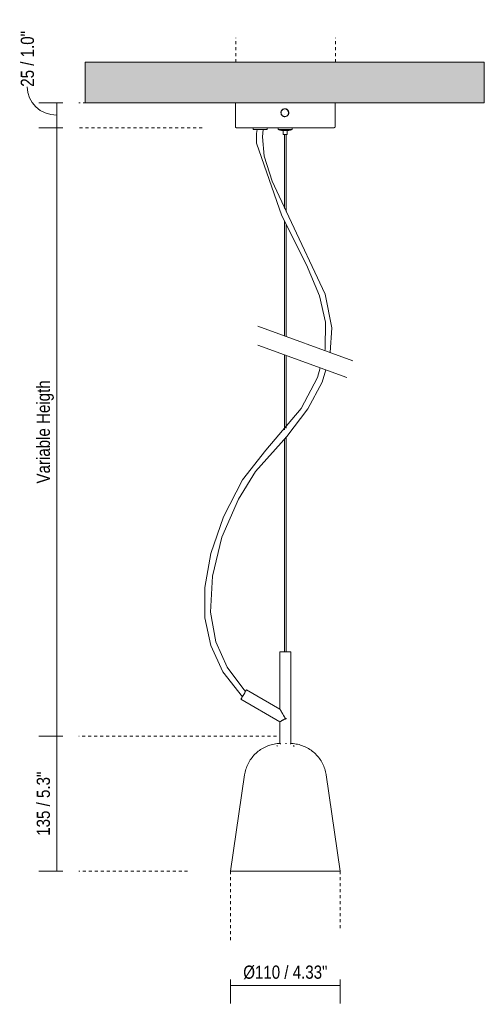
# Model space of a CAD drawing. Header units: millimetres. Extents: x 6329 to 7491, y 1097 to 6745.
# Tile 1 of 2: x 6329 to 6795, y 1097 to 2083. Entities that reach past the tile are written whole.
import ezdxf

# ---------------------------------------------------------------- set-up
doc = ezdxf.new("R2010")
doc.units = ezdxf.units.MM
doc.linetypes.add('Dash', pattern=[6, 3, -3])
for name, color, linetype, lineweight in [('Cotas', 7, 'Continuous', 9), ('Cotas-6', 7, 'Continuous', 9), ('Lighthing Fixture Detail Wide Black', 7, 'Continuous', 20), ('Luminarias', 7, 'Continuous', 20), ('Techos', 7, 'Continuous', 9)]:
    doc.layers.add(name, color=color, linetype=linetype, lineweight=lineweight)
doc.layers.add('Lighthing Fixture Dim Grey Dash', color=7, linetype='Dash', lineweight=9, true_color=0xd2d2d2)
doc.styles.add('Arial Narrow', font='ARIALN.TTF', dxfattribs={"height": 13.2})
doc.dimstyles.new('FARO_-_2_2mm_Arial_Narrow_mm_Inch_Left', dxfattribs={"dimscale": 304.8, "dimtxt": 13.509289, "dimasz": 0, "dimexe": 0.059055, "dimexo": 0.0625, "dimgap": 0.009843, "dimtad": 1, "dimdec": 0, "dimzin": 0, "dimdsep": 46, "dimtxsty": 'Arial Narrow', "dimblk1": 'NONE', "dimblk2": 'NONE', "dimsah": 1, "dimcen": 0.09, "dimadec": 0, "dimazin": 0, "dimtfac": 1, "dimtdec": 4, "dimtix": 1, "dimtmove": 0, "dimatfit": 3, "dimfxl": 0.019685, "dimfxlon": 1, "dimtvp": 1, "dimtolj": 1, "dimtzin": 0, "dimarcsym": 2})
doc.dimstyles.new('FARO_-_2_2mm_Arial_Narrow_mm_Inch_Left_1', dxfattribs={"dimscale": 304.8, "dimtxt": 13.509289, "dimasz": 0, "dimexe": 0.059055, "dimexo": 0.0625, "dimgap": 0.009843, "dimtad": 1, "dimdec": 0, "dimzin": 0, "dimdsep": 46, "dimtxsty": 'Arial Narrow', "dimblk1": 'NONE', "dimblk2": 'NONE', "dimsah": 1, "dimcen": 0.09, "dimadec": 0, "dimazin": 0, "dimtfac": 1, "dimtdec": 4, "dimtix": 1, "dimtmove": 1, "dimatfit": 3, "dimfxl": 0.019685, "dimfxlon": 1, "dimtvp": 1, "dimtolj": 1, "dimtzin": 0, "dimarcsym": 2})

# ---------------------------------------------------------------- blocks, each defined once
blk = doc.blocks.new('28260 - 28263 STUDIO 160 black pendant lamp-499215-Alzado_PDF')
at = {"layer": 'Luminarias'}
for p, q in [((6545.39, 2000), (6545.39, 1976)), ((6595.09, 1992.26), (6595.03, 1992.26)), ((6645.39, 1976), (6645.39, 2000)), ((6595.03, 1987.74), (6595.09, 1987.74)), ((6563.36, 1975), (6563.36, 1973)), ((6577.39, 1973), (6563.36, 1973)), ((6577.39, 1973), (6577.39, 1975)), ((6577.39, 1973), (6577.39, 1973)), ((6588.39, 1975), (6588.39, 1973.04)), ((6595.34, 1973.04), (6588.39, 1973.04)), ((6602.39, 1973.04), (6595.34, 1973.04)), ((6602.39, 1973.04), (6602.39, 1975)), ((6593.38, 1972.07), (6593.38, 1968.58)), ((6595.38, 1972.07), (6593.38, 1972.07)), ((6594.39, 1968.08), (6595.38, 1968.08)), ((6594.82, 1968.08), (6594.82, 1893.93)), ((6597.4, 1972.07), (6595.38, 1972.07)), ((6595.38, 1968.08), (6595.46, 1968.08)), ((6596.32, 1890.9), (6596.32, 1968.09)), ((6597.4, 1968.58), (6597.4, 1972.07)), ((6594.82, 1881.1), (6594.82, 1766.51)), ((6596.32, 1765.96), (6596.32, 1878.3)), ((6594.82, 1747.43), (6594.82, 1672.31)), ((6596.32, 1674.07), (6596.32, 1746.88)), ((6594.82, 1663.6), (6594.82, 1450)), ((6596.32, 1450), (6596.32, 1665.27)), ((6590.07, 1450), (6590.07, 1392.58)), ((6601.07, 1450), (6590.07, 1450)), ((6601.07, 1357.97), (6601.07, 1450)), ((6590.07, 1392.58), (6556.54, 1411.94)), ((6551.04, 1402.42), (6590.07, 1379.88)), ((6596.31, 1383.25), (6596.22, 1383.09)), ((6590.07, 1379.88), (6590.07, 1357.92)), ((6590.54, 1358.19), (6590.54, 1357.55)), ((6595.74, 1358.19), (6595.56, 1358.19)), ((6595.74, 1358.19), (6595.56, 1358.19)), ((6596.01, 1358.19), (6595.77, 1358.19)), ((6596.01, 1358.19), (6595.77, 1358.19)), ((6596.52, 1358.19), (6596.45, 1358.19)), ((6596.52, 1358.19), (6596.45, 1358.19)), ((6600.54, 1357.56), (6600.54, 1358.19)), ((6603.76, 1356), (6604.25, 1355.28)), ((6554.63, 1326.66), (6540.51, 1230.23)), ((6650.56, 1230.23), (6636.44, 1326.66)), ((6595.12, 1230.23), (6540.51, 1230.23)), ((6650.56, 1230.23), (6595.12, 1230.23))]:
    blk.add_line(p, q, dxfattribs=at)
at = {"layer": 'Luminarias', "flags": 128}
for points in [[(6546.39, 1975), (6546.35, 1975), (6546.31, 1975), (6546.27, 1975.01), (6546.23, 1975.01), (6546.19, 1975.02), (6546.15, 1975.03), (6546.12, 1975.04), (6546.08, 1975.05), (6546.04, 1975.06), (6546, 1975.08), (6545.97, 1975.1), (6545.93, 1975.11), (6545.89, 1975.13), (6545.86, 1975.15), (6545.83, 1975.17), (6545.79, 1975.2), (6545.76, 1975.22), (6545.73, 1975.25), (6545.7, 1975.28), (6545.67, 1975.3), (6545.65, 1975.33), (6545.62, 1975.36), (6545.6, 1975.39), (6545.57, 1975.43), (6545.55, 1975.46), (6545.53, 1975.49), (6545.51, 1975.53), (6545.49, 1975.56), (6545.48, 1975.6), (6545.46, 1975.64), (6545.45, 1975.68), (6545.43, 1975.71), (6545.42, 1975.75), (6545.41, 1975.79), (6545.41, 1975.83), (6545.4, 1975.87), (6545.4, 1975.91), (6545.39, 1975.95), (6545.39, 1975.99), (6545.39, 1976)], [(6563.36, 1975), (6561.9, 1975), (6560.5, 1975), (6559.15, 1975), (6557.86, 1975), (6556.63, 1975), (6555.46, 1975), (6554.36, 1975), (6553.32, 1975), (6552.35, 1975), (6551.45, 1975), (6550.62, 1975), (6549.86, 1975), (6549.17, 1975), (6548.56, 1975), (6548.02, 1975), (6547.55, 1975), (6547.17, 1975), (6546.86, 1975), (6546.63, 1975), (6546.48, 1975), (6546.4, 1975), (6546.39, 1975)], [(6546.39, 1975), (6546.43, 1975), (6546.55, 1975), (6546.74, 1975), (6547.02, 1975), (6547.37, 1975), (6547.8, 1975), (6548.3, 1975), (6548.88, 1975), (6549.53, 1975), (6550.26, 1975), (6551.06, 1975), (6551.93, 1975), (6552.87, 1975), (6553.88, 1975), (6554.95, 1975), (6556.09, 1975), (6557.29, 1975), (6558.55, 1975), (6559.87, 1975), (6561.25, 1975), (6562.69, 1975), (6564.17, 1975), (6565.71, 1975), (6567.29, 1975), (6568.92, 1975), (6570.59, 1975), (6572.3, 1975), (6574.04, 1975), (6575.82, 1975), (6577.64, 1975), (6579.48, 1975), (6581.34, 1975), (6583.23, 1975), (6585.14, 1975), (6587.06, 1975), (6589, 1975), (6590.95, 1975), (6592.9, 1975), (6594.86, 1975), (6595.03, 1975)], [(6634.99, 1751.89), (6635.3, 1753.08), (6635.59, 1780.14), (6629.61, 1806.54), (6616.8, 1837.57), (6591.83, 1886.77), (6566.54, 1959.47), (6566.66, 1969.07), (6567.23, 1973)], [(6573.32, 1973), (6572.46, 1965.79), (6574.43, 1946.44), (6582.44, 1921.37), (6599.12, 1885.67), (6635.41, 1808.11), (6642.07, 1774.55), (6640.59, 1749.85)], [(6588.39, 1975), (6587.95, 1975), (6586.02, 1975), (6584.1, 1975), (6582.2, 1975), (6580.33, 1975), (6578.47, 1975), (6577.39, 1975)], [(6593.38, 1972.07), (6592.51, 1972.15), (6591.64, 1972.27), (6590.78, 1972.42), (6589.92, 1972.61), (6589.07, 1972.83), (6588.39, 1973.04)], [(6595.03, 1975), (6596.98, 1975), (6598.94, 1975), (6600.89, 1975), (6602.84, 1975), (6604.77, 1975), (6606.68, 1975), (6608.58, 1975), (6610.46, 1975), (6612.31, 1975), (6614.14, 1975), (6615.93, 1975), (6617.69, 1975), (6619.42, 1975), (6621.11, 1975), (6622.76, 1975), (6624.36, 1975), (6625.92, 1975), (6627.43, 1975), (6628.88, 1975), (6630.29, 1975), (6631.63, 1975), (6632.92, 1975), (6634.15, 1975), (6635.32, 1975), (6636.42, 1975), (6637.46, 1975), (6638.43, 1975), (6639.34, 1975), (6640.17, 1975), (6640.93, 1975), (6641.61, 1975), (6642.23, 1975), (6642.77, 1975), (6643.23, 1975), (6643.62, 1975), (6643.92, 1975), (6644.16, 1975), (6644.31, 1975), (6644.38, 1975), (6644.39, 1975)], [(6602.39, 1973.04), (6601.55, 1972.79), (6600.7, 1972.57), (6599.84, 1972.39), (6598.98, 1972.24), (6598.11, 1972.13), (6597.4, 1972.07)], [(6644.39, 1975), (6644.35, 1975), (6644.24, 1975), (6644.04, 1975), (6643.77, 1975), (6643.42, 1975), (6642.99, 1975), (6642.48, 1975), (6641.9, 1975), (6641.25, 1975), (6640.52, 1975), (6639.72, 1975), (6638.85, 1975), (6637.91, 1975), (6636.91, 1975), (6635.83, 1975), (6634.69, 1975), (6633.49, 1975), (6632.23, 1975), (6630.91, 1975), (6629.53, 1975), (6628.1, 1975), (6626.61, 1975), (6625.08, 1975), (6623.49, 1975), (6621.87, 1975), (6620.2, 1975), (6618.49, 1975), (6616.74, 1975), (6614.96, 1975), (6613.15, 1975), (6611.31, 1975), (6609.44, 1975), (6607.55, 1975), (6605.64, 1975), (6603.72, 1975), (6602.39, 1975)], [(6645.39, 1976), (6645.39, 1975.96), (6645.39, 1975.92), (6645.38, 1975.88), (6645.38, 1975.84), (6645.37, 1975.8), (6645.36, 1975.76), (6645.35, 1975.72), (6645.34, 1975.69), (6645.33, 1975.65), (6645.31, 1975.61), (6645.3, 1975.57), (6645.28, 1975.54), (6645.26, 1975.5), (6645.24, 1975.47), (6645.22, 1975.44), (6645.19, 1975.4), (6645.17, 1975.37), (6645.14, 1975.34), (6645.12, 1975.31), (6645.09, 1975.28), (6645.06, 1975.26), (6645.03, 1975.23), (6645, 1975.2), (6644.97, 1975.18), (6644.93, 1975.16), (6644.9, 1975.14), (6644.86, 1975.12), (6644.83, 1975.1), (6644.79, 1975.08), (6644.75, 1975.07), (6644.72, 1975.05), (6644.68, 1975.04), (6644.64, 1975.03), (6644.6, 1975.02), (6644.56, 1975.01), (6644.52, 1975.01), (6644.48, 1975), (6644.44, 1975), (6644.4, 1975), (6644.39, 1975)], [(6593.89, 1968.07), (6593.87, 1968.07), (6593.85, 1968.07), (6593.83, 1968.08), (6593.81, 1968.08), (6593.79, 1968.08), (6593.77, 1968.09), (6593.75, 1968.09), (6593.73, 1968.1), (6593.71, 1968.11), (6593.69, 1968.11), (6593.67, 1968.12), (6593.66, 1968.13), (6593.64, 1968.14), (6593.62, 1968.15), (6593.6, 1968.16), (6593.59, 1968.17), (6593.57, 1968.19), (6593.56, 1968.2), (6593.54, 1968.21), (6593.53, 1968.23), (6593.51, 1968.24), (6593.5, 1968.26), (6593.49, 1968.27), (6593.47, 1968.29), (6593.46, 1968.31), (6593.45, 1968.33), (6593.44, 1968.34), (6593.43, 1968.36), (6593.42, 1968.38), (6593.42, 1968.4), (6593.41, 1968.42), (6593.4, 1968.44), (6593.4, 1968.46), (6593.39, 1968.48), (6593.39, 1968.5), (6593.39, 1968.52), (6593.38, 1968.54), (6593.38, 1968.56), (6593.38, 1968.58), (6593.38, 1968.58)], [(6595.4, 1968.07), (6595.34, 1968.07), (6595.28, 1968.07), (6595.22, 1968.07), (6595.16, 1968.07), (6595.1, 1968.07), (6595.05, 1968.07), (6594.99, 1968.07), (6594.93, 1968.07), (6594.87, 1968.07), (6594.82, 1968.07), (6594.76, 1968.07), (6594.71, 1968.07), (6594.66, 1968.07), (6594.6, 1968.07), (6594.55, 1968.07), (6594.51, 1968.07), (6594.46, 1968.07), (6594.41, 1968.07), (6594.37, 1968.07), (6594.32, 1968.07), (6594.28, 1968.07), (6594.24, 1968.07), (6594.21, 1968.07), (6594.17, 1968.07), (6594.14, 1968.07), (6594.1, 1968.07), (6594.07, 1968.07), (6594.05, 1968.07), (6594.02, 1968.07), (6594, 1968.07), (6593.98, 1968.07), (6593.96, 1968.07), (6593.94, 1968.07), (6593.93, 1968.07), (6593.92, 1968.07), (6593.91, 1968.07), (6593.9, 1968.07), (6593.89, 1968.07), (6593.89, 1968.07), (6593.89, 1968.07)], [(6593.89, 1968.07), (6593.89, 1968.07), (6593.9, 1968.07), (6593.9, 1968.07), (6593.91, 1968.07), (6593.92, 1968.07), (6593.93, 1968.07), (6593.95, 1968.07), (6593.97, 1968.07), (6593.99, 1968.07), (6594.01, 1968.07), (6594.03, 1968.07), (6594.06, 1968.07), (6594.09, 1968.07), (6594.12, 1968.07), (6594.15, 1968.07), (6594.19, 1968.07), (6594.23, 1968.07), (6594.26, 1968.07), (6594.3, 1968.07), (6594.35, 1968.07), (6594.39, 1968.07), (6594.44, 1968.07), (6594.48, 1968.07), (6594.53, 1968.07), (6594.58, 1968.07), (6594.63, 1968.07), (6594.68, 1968.07), (6594.74, 1968.07), (6594.79, 1968.07), (6594.85, 1968.07), (6594.9, 1968.07), (6594.96, 1968.07), (6595.02, 1968.07), (6595.08, 1968.07), (6595.14, 1968.07), (6595.2, 1968.07), (6595.26, 1968.07), (6595.32, 1968.07), (6595.38, 1968.07), (6595.38, 1968.07)], [(6595.38, 1968.07), (6595.44, 1968.07), (6595.5, 1968.07), (6595.56, 1968.07), (6595.62, 1968.07), (6595.68, 1968.07), (6595.74, 1968.07), (6595.8, 1968.07), (6595.85, 1968.07), (6595.91, 1968.07), (6595.97, 1968.07), (6596.02, 1968.07), (6596.07, 1968.07), (6596.13, 1968.07), (6596.18, 1968.07), (6596.23, 1968.07), (6596.28, 1968.07), (6596.33, 1968.07), (6596.37, 1968.07), (6596.42, 1968.07), (6596.46, 1968.07), (6596.5, 1968.07), (6596.54, 1968.07), (6596.58, 1968.07), (6596.61, 1968.07), (6596.65, 1968.07), (6596.68, 1968.07), (6596.71, 1968.07), (6596.74, 1968.07), (6596.76, 1968.07), (6596.79, 1968.07), (6596.81, 1968.07), (6596.83, 1968.07), (6596.84, 1968.07), (6596.86, 1968.07), (6596.87, 1968.07), (6596.88, 1968.07), (6596.88, 1968.07), (6596.89, 1968.07), (6596.89, 1968.07), (6596.89, 1968.07)], [(6596.89, 1968.07), (6596.89, 1968.07), (6596.89, 1968.07), (6596.88, 1968.07), (6596.87, 1968.07), (6596.86, 1968.07), (6596.85, 1968.07), (6596.83, 1968.07), (6596.82, 1968.07), (6596.8, 1968.07), (6596.77, 1968.07), (6596.75, 1968.07), (6596.72, 1968.07), (6596.69, 1968.07), (6596.66, 1968.07), (6596.63, 1968.07), (6596.59, 1968.07), (6596.56, 1968.07), (6596.52, 1968.07), (6596.48, 1968.07), (6596.44, 1968.07), (6596.39, 1968.07), (6596.35, 1968.07), (6596.3, 1968.07), (6596.25, 1968.07), (6596.2, 1968.07), (6596.15, 1968.07), (6596.1, 1968.07), (6596.05, 1968.07), (6595.99, 1968.07), (6595.94, 1968.07), (6595.88, 1968.07), (6595.82, 1968.07), (6595.76, 1968.07), (6595.71, 1968.07), (6595.65, 1968.07), (6595.59, 1968.07), (6595.53, 1968.07), (6595.47, 1968.07), (6595.41, 1968.07), (6595.4, 1968.07)], [(6597.4, 1968.58), (6597.4, 1968.56), (6597.4, 1968.54), (6597.4, 1968.52), (6597.4, 1968.5), (6597.39, 1968.48), (6597.39, 1968.46), (6597.38, 1968.44), (6597.38, 1968.42), (6597.37, 1968.4), (6597.36, 1968.38), (6597.35, 1968.37), (6597.34, 1968.35), (6597.33, 1968.33), (6597.32, 1968.31), (6597.31, 1968.3), (6597.3, 1968.28), (6597.29, 1968.26), (6597.28, 1968.25), (6597.26, 1968.23), (6597.25, 1968.22), (6597.23, 1968.2), (6597.22, 1968.19), (6597.2, 1968.18), (6597.18, 1968.17), (6597.17, 1968.15), (6597.15, 1968.14), (6597.13, 1968.13), (6597.11, 1968.12), (6597.1, 1968.12), (6597.08, 1968.11), (6597.06, 1968.1), (6597.04, 1968.09), (6597.02, 1968.09), (6597, 1968.08), (6596.98, 1968.08), (6596.96, 1968.08), (6596.94, 1968.08), (6596.92, 1968.07), (6596.9, 1968.07), (6596.89, 1968.07)], [(6552.49, 1404.99), (6532.93, 1429.97), (6520.77, 1456.27), (6514.93, 1484.13), (6514.88, 1514.38), (6520.82, 1548.36), (6533.42, 1585.18), (6552.7, 1622.09), (6575.84, 1651.85), (6611.23, 1693.68), (6627.84, 1724.6), (6630.42, 1734.47)], [(6636.12, 1732.39), (6632.48, 1720.06), (6618.2, 1693.31), (6596.87, 1665.75), (6565.66, 1630.48), (6548.47, 1602.76), (6531.97, 1564.72), (6522.32, 1525.91), (6520.48, 1489.84), (6525.85, 1460.1), (6537.14, 1434.59), (6554.01, 1412.09), (6555.61, 1410.39)], [(6595.82, 1382.54), (6596.12, 1383.06), (6596.42, 1383.57)], [(6554.63, 1326.66), (6554.87, 1328.11), (6555.17, 1329.56), (6555.53, 1330.99), (6555.95, 1332.4), (6556.42, 1333.8), (6556.95, 1335.18), (6557.53, 1336.53), (6558.16, 1337.86), (6558.85, 1339.17), (6559.59, 1340.45), (6560.38, 1341.69), (6561.22, 1342.9), (6562.11, 1344.08), (6563.04, 1345.22), (6564.02, 1346.33), (6565.04, 1347.39), (6566.1, 1348.41), (6567.21, 1349.39), (6568.35, 1350.33), (6569.53, 1351.21), (6570.74, 1352.05), (6571.99, 1352.84), (6573.26, 1353.58), (6574.57, 1354.27), (6575.9, 1354.91), (6577.25, 1355.49), (6578.63, 1356.01), (6580.03, 1356.49), (6581.44, 1356.9), (6582.87, 1357.26), (6584.32, 1357.56), (6585.77, 1357.8), (6587.24, 1357.99), (6588.71, 1358.11), (6590.18, 1358.18), (6590.54, 1358.19)], [(6586.86, 1355.34), (6587.15, 1355.78), (6587.31, 1356)], [(6600.54, 1358.19), (6602.01, 1358.14), (6603.48, 1358.02), (6604.95, 1357.85), (6606.4, 1357.62), (6607.85, 1357.34), (6609.28, 1356.99), (6610.7, 1356.59), (6612.11, 1356.13), (6613.49, 1355.62), (6614.85, 1355.05), (6616.19, 1354.43), (6617.5, 1353.75), (6618.78, 1353.03), (6620.03, 1352.25), (6621.25, 1351.42), (6622.44, 1350.54), (6623.59, 1349.62), (6624.7, 1348.65), (6625.78, 1347.64), (6626.81, 1346.59), (6627.8, 1345.49), (6628.74, 1344.36), (6629.64, 1343.19), (6630.49, 1341.99), (6631.3, 1340.75), (6632.05, 1339.48), (6632.75, 1338.18), (6633.4, 1336.86), (6633.99, 1335.51), (6634.53, 1334.14), (6635.02, 1332.74), (6635.45, 1331.33), (6635.82, 1329.91), (6636.13, 1328.46), (6636.39, 1327.01), (6636.44, 1326.66)]]:
    blk.add_lwpolyline(points, dxfattribs=at)
at = {"layer": 'Luminarias'}
for centre, major_axis, ratio, start_param, end_param in [((6595.02, 1990), (0, 3.75), 0.999972, 0, 3.141593), ((6595.02, 1990), (0, 3.75), 0.999972, 3.141593, 6.283185), ((6553.79, 1407.18), (2.75, 4.76), 0.006479, 0.003741, 1.574537), ((6553.79, 1407.18), (2.75, 4.76), 0.006479, 1.574537, 3.141593), ((6596.01, 1382.8), (2.75, 4.76), 0.006479, 1.574537, 1.628538), ((6596.01, 1382.8), (2.75, 4.76), 0.006479, 1.411898, 1.574537), ((6596.01, 1382.8), (2.75, 4.76), 0.006479, 4.77526, 4.797449)]:
    blk.add_ellipse(centre, major_axis=major_axis, ratio=ratio, start_param=start_param, end_param=end_param, dxfattribs=at)
for points, knots in [([(6595.02, 1985.97), (6594.78, 1985.98), (6594.31, 1986.02), (6593.66, 1986.2), (6593.03, 1986.5), (6592.47, 1986.91), (6591.99, 1987.41), (6591.59, 1987.98), (6591.31, 1988.62), (6591.12, 1989.34), (6591.07, 1990.16), (6591.19, 1991.01), (6591.5, 1991.83), (6591.98, 1992.56), (6592.59, 1993.17), (6593.59, 1993.79), (6594.42, 1993.98), (6595.02, 1993.99)], [0, 0, 0, 0, 0.055556, 0.111111, 0.166667, 0.222222, 0.277778, 0.333333, 0.388889, 0.444444, 0.513889, 0.583333, 0.652778, 0.722222, 0.791667, 0.861111, 1, 1, 1, 1]), ([(6595.02, 1993.99), (6595.26, 1993.98), (6595.72, 1993.94), (6596.38, 1993.76), (6597.01, 1993.45), (6597.57, 1993.05), (6598.05, 1992.55), (6598.45, 1991.98), (6598.73, 1991.34), (6598.92, 1990.62), (6598.96, 1989.95), (6598.91, 1989.37), (6598.79, 1988.82), (6598.54, 1988.12), (6598.06, 1987.4), (6597.45, 1986.79), (6596.45, 1986.17), (6595.62, 1985.98), (6595.02, 1985.97)], [0, 0, 0, 0, 0.055556, 0.111111, 0.166667, 0.222222, 0.277778, 0.333333, 0.388889, 0.444444, 0.513889, 0.548611, 0.583333, 0.652778, 0.722222, 0.791667, 0.861111, 1, 1, 1, 1]), ([(6595.52, 1383.06), (6595.21, 1383.61), (6594.58, 1384.7), (6593.79, 1386.06), (6593.25, 1387), (6592.94, 1387.54), (6592.72, 1387.93), (6592.49, 1388.32), (6592.27, 1388.71), (6592.05, 1389.1), (6591.83, 1389.47), (6591.62, 1389.85), (6591.41, 1390.21), (6591.24, 1390.51), (6591.11, 1390.73), (6591.01, 1390.9), (6590.92, 1391.07), (6590.8, 1391.28), (6590.64, 1391.54), (6590.51, 1391.78), (6590.41, 1391.95), (6590.35, 1392.07), (6590.3, 1392.18), (6590.23, 1392.3), (6590.14, 1392.49), (6590.09, 1392.57), (6590.07, 1392.59)], [0, 0, 0, 0, 0.142857, 0.285714, 0.357143, 0.392857, 0.428571, 0.464286, 0.5, 0.535714, 0.571429, 0.607143, 0.642857, 0.678571, 0.696429, 0.714286, 0.732143, 0.75, 0.785714, 0.821429, 0.839286, 0.857143, 0.875, 0.892857, 0.928571, 1, 1, 1, 1]), ([(6590.07, 1392.59), (6590.1, 1392.57), (6590.15, 1392.49), (6590.25, 1392.3), (6590.32, 1392.18), (6590.38, 1392.07), (6590.44, 1391.95), (6590.54, 1391.78), (6590.68, 1391.54), (6590.84, 1391.28), (6590.97, 1391.07), (6591.06, 1390.9), (6591.16, 1390.73), (6591.29, 1390.51), (6591.46, 1390.21), (6591.68, 1389.85), (6591.89, 1389.47), (6592.11, 1389.1), (6592.33, 1388.71), (6592.56, 1388.32), (6592.79, 1387.93), (6593.02, 1387.54), (6593.33, 1387), (6593.87, 1386.06), (6594.66, 1384.7), (6595.29, 1383.61), (6595.61, 1383.06)], [0, 0, 0, 0, 0.071429, 0.107143, 0.125, 0.142857, 0.160714, 0.178571, 0.214286, 0.25, 0.267857, 0.285714, 0.303571, 0.321429, 0.357143, 0.392857, 0.428571, 0.464286, 0.5, 0.535714, 0.571429, 0.607143, 0.642857, 0.714286, 0.857143, 1, 1, 1, 1]), ([(6590.07, 1379.88), (6590.06, 1379.88), (6590.16, 1379.95), (6590.55, 1380.17), (6590.98, 1380.42), (6591.36, 1380.64), (6591.78, 1380.89), (6592.33, 1381.21), (6592.81, 1381.49), (6593.21, 1381.72), (6593.48, 1381.88), (6594.23, 1382.31), (6594.95, 1382.73), (6595.52, 1383.06)], [0, 0, 0, 0, 0.142857, 0.285714, 0.357143, 0.428571, 0.5, 0.571429, 0.678571, 0.705357, 0.732143, 0.785714, 1, 1, 1, 1])]:
    blk.add_open_spline(points, degree=3, knots=knots, dxfattribs=at)
for points in [[(6596.42, 1383.57), (6596.27, 1383.49), (6595.97, 1383.32), (6595.67, 1383.14), (6595.52, 1383.06)], [(6595.52, 1383.06), (6595.57, 1382.97), (6595.67, 1382.8), (6595.77, 1382.63), (6595.82, 1382.54)]]:
    blk.add_open_spline(points, degree=3, dxfattribs=at)
blk = doc.blocks.new('DIMBLOCK1-Alzado_PDF')
at = {"layer": 'Cotas-6', "color": 251, "true_color": 0x5b5b5b}
for p, q in [((6540.51, 1115.65), (6540.51, 1121.65)), ((6540.51, 1115.65), (6650.56, 1115.65)), ((6540.51, 1115.65), (6540.51, 1097.65)), ((6650.56, 1115.65), (6650.56, 1121.65)), ((6650.56, 1115.65), (6650.56, 1097.65))]:
    blk.add_line(p, q, dxfattribs=at)
at = {"layer": 'Cotas-6', "color": 0, "insert": (6553.29, 1135.71), "char_height": 13.2, "width": 101.384, "attachment_point": 1, "line_spacing_factor": 0.974696, "style": 'Arial Narrow'}
blk.add_mtext('Ø110 / 4.33"', dxfattribs=at)
blk = doc.blocks.new('_None')
blk = doc.blocks.new('DIMBLOCK2-Alzado_PDF')
at = {"layer": 'Cotas-6', "color": 251, "true_color": 0x5b5b5b}
for p, q in [((6366.37, 2000), (6348.37, 2000)), ((6366.37, 2000), (6366.37, 1974.98)), ((6366.37, 2000), (6372.37, 2000)), ((6366.37, 1974.98), (6348.37, 1974.98)), ((6366.37, 1974.98), (6372.37, 1974.98))]:
    blk.add_line(p, q, dxfattribs=at)
blk.add_ellipse((6366.37, 2015.99), major_axis=(29.73, 0), ratio=0.958732, start_param=3.141593, end_param=4.712389, dxfattribs=at)
at = {"layer": 'Cotas-6', "color": 0, "insert": (6330.3, 2015.99), "char_height": 13.2, "width": 67.1605, "attachment_point": 1, "rotation": 90, "line_spacing_factor": 0.974696, "style": 'Arial Narrow'}
blk.add_mtext('25 / 1.0"', dxfattribs=at)
blk = doc.blocks.new('DIMBLOCK3-Alzado_PDF')
at = {"layer": 'Cotas-6', "color": 251, "true_color": 0x5b5b5b}
for p, q in [((6366.37, 1974.98), (6348.37, 1974.98)), ((6366.37, 1974.98), (6366.37, 1365.47)), ((6366.37, 1974.98), (6372.37, 1974.98)), ((6366.37, 1365.47), (6348.37, 1365.47)), ((6366.37, 1365.47), (6372.37, 1365.47))]:
    blk.add_line(p, q, dxfattribs=at)
at = {"layer": 'Cotas-6', "color": 0, "insert": (6346.31, 1618.54), "char_height": 13.2, "width": 124.0281, "attachment_point": 1, "rotation": 90, "line_spacing_factor": 0.974696, "style": 'Arial Narrow'}
blk.add_mtext('Variable Heigth', dxfattribs=at)
blk = doc.blocks.new('DIMBLOCK4-Alzado_PDF')
at = {"layer": 'Cotas-6', "color": 251, "true_color": 0x5b5b5b}
for p, q in [((6366.37, 1365.47), (6348.37, 1365.47)), ((6366.37, 1365.47), (6366.37, 1230.23)), ((6366.37, 1365.47), (6372.37, 1365.47)), ((6366.37, 1230.23), (6348.37, 1230.23)), ((6366.37, 1230.23), (6372.37, 1230.23))]:
    blk.add_line(p, q, dxfattribs=at)
at = {"layer": 'Cotas-6', "color": 0, "insert": (6346.31, 1265.68), "char_height": 13.2, "width": 77.1959, "attachment_point": 1, "rotation": 90, "line_spacing_factor": 0.974696, "style": 'Arial Narrow'}
blk.add_mtext('135 / 5.3"', dxfattribs=at)

msp = doc.modelspace()

# ---------------------------------------------------------------- hatches: boundary and pattern name
at = {"layer": 'Techos', "true_color": 0xe8e8e8}
msp.add_hatch(color=254, dxfattribs=at).paths.add_polyline_path([(6603.04, 2000), (6794.95, 2000), (6794.95, 2040.5), (6394.95, 2040.5), (6394.95, 2000), (6598.42, 2000)])

# ---------------------------------------------------------------- linework, layer by layer
at = {"layer": 'Lighthing Fixture Detail Wide Black'}
for p, q in [((6663.28, 1741.59), (6567.88, 1776.31)), ((6567.88, 1757.23), (6657.15, 1724.74))]:
    msp.add_line(p, q, dxfattribs=at)
at = {"layer": 'Lighthing Fixture Dim Grey Dash'}
for p, q in [((6545.91, 2040.5), (6545.91, 2065)), ((6645.91, 2040.5), (6645.91, 2065)), ((6545.91, 2000), (6388.58, 2000)), ((6512.18, 1974.98), (6388.58, 1974.98)), ((6586.77, 1365.47), (6388.58, 1365.47)), ((6497.58, 1230.23), (6388.58, 1230.23)), ((6540.51, 1230.23), (6540.51, 1160.23)), ((6650.56, 1230.23), (6650.56, 1170.23))]:
    msp.add_line(p, q, dxfattribs=at)
at = {"layer": 'Techos'}
for p, q in [((6394.95, 2040.5), (6794.95, 2040.5)), ((6394.95, 2000), (6394.95, 2040.5)), ((6794.95, 2040.5), (6794.95, 2000)), ((6794.95, 2000), (6394.95, 2000))]:
    msp.add_line(p, q, dxfattribs=at)

# ---------------------------------------------------------------- block references
at = {"layer": 'Luminarias'}
msp.add_blockref('28260 - 28263 STUDIO 160 black pendant lamp-499215-Alzado_PDF', (0, 0), dxfattribs=at)

# ---------------------------------------------------------------- dimensions: what is measured, and where the dimension line sits
at = {"layer": 'Cotas', "color": 251, "true_color": 0x5b5b5b}
dim = msp.add_linear_dim(base=(6366.37, 1974.98), p1=(6372.37, 2000), p2=(6372.37, 1974.98), angle=90, dimstyle='FARO_-_2_2mm_Arial_Narrow_mm_Inch_Left_1', override={"dimpost": '<>', "dimfxl": 25.020942}, dxfattribs=at)
dim.commit()
dim.dimension.update_dxf_attribs({"geometry": 'DIMBLOCK2-Alzado_PDF', "text_midpoint": (6339.1, 2049.57), "dimtype": 160, "text_rotation": 90})
dim = msp.add_linear_dim(base=(6366.37, 1365.47), p1=(6372.37, 1974.98), p2=(6372.37, 1365.47), angle=90, text='Variable Heigth', dimstyle='FARO_-_2_2mm_Arial_Narrow_mm_Inch_Left', override={"dimpost": '<>', "dimfxl": 609.513052}, dxfattribs=at)
dim.commit()
dim.dimension.update_dxf_attribs({"geometry": 'DIMBLOCK3-Alzado_PDF', "text_midpoint": (6354.83, 1670.22)})
dim = msp.add_linear_dim(base=(6366.37, 1230.23), p1=(6372.37, 1365.47), p2=(6372.37, 1230.23), angle=90, dimstyle='FARO_-_2_2mm_Arial_Narrow_mm_Inch_Left', override={"dimpost": '<>', "dimfxl": 135.23889}, dxfattribs=at)
dim.commit()
dim.dimension.update_dxf_attribs({"geometry": 'DIMBLOCK4-Alzado_PDF', "text_midpoint": (6354.83, 1297.85)})
dim = msp.add_linear_dim(base=(6650.56, 1115.65), p1=(6540.51, 1121.65), p2=(6650.56, 1121.65), text='Ø110 / 4.33"', dimstyle='FARO_-_2_2mm_Arial_Narrow_mm_Inch_Left', override={"dimpost": '<>', "dimfxl": 110.046882}, dxfattribs=at)
dim.commit()
dim.dimension.update_dxf_attribs({"geometry": 'DIMBLOCK1-Alzado_PDF', "text_midpoint": (6595.54, 1125.76)})

doc.saveas('drawing.dxf')
